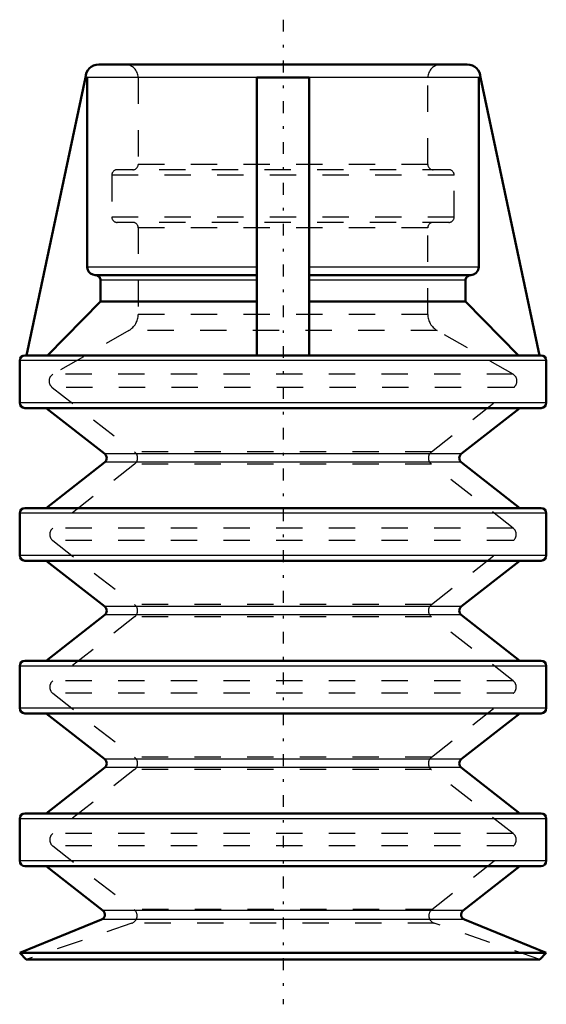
# Model space of a CAD drawing. Header units: millimetres. Extents: x -10 to 10, y -1.7 to 35.7.
import ezdxf

# ---------------------------------------------------------------- set-up
doc = ezdxf.new("R2010")
doc.units = ezdxf.units.MM
doc.linetypes.add('Center', pattern=[1.5, 0.45, -0.5, 0.05, -0.5])
doc.linetypes.add('Dashed', pattern=[2, 1, -1])
for name, color, linetype, lineweight in [('2d ConnectionPoints', 7, 'Continuous', 50), ('AM_0', 7, 'Continuous', 50), ('AM_4', 3, 'Continuous', 25), ('AM_7', 7, 'Center', 25), ('AM_9', 6, 'Dashed', 25)]:
    doc.layers.add(name, color=color, linetype=linetype, lineweight=lineweight)

msp = doc.modelspace()

# ---------------------------------------------------------------- linework, layer by layer
at = {"layer": '2d ConnectionPoints'}
msp.add_point((0, 34), dxfattribs=at)
at = {"layer": 'AM_0'}
for p, q in [((7, 34), (-7, 34)), ((-7.5, 33.5), (-9.742, 22.95)), ((-7.433, 33.5), (-7.5, 33.5)), ((-7.433, 26.3), (-7.433, 33.5)), ((-1, 33.5), (1, 33.5)), ((-1, 22.95), (-1, 33.5)), ((1, 22.95), (1, 33.5)), ((7.5, 33.5), (7.433, 33.5)), ((7.433, 33.5), (7.433, 26.3)), ((9.742, 22.95), (7.5, 33.5)), ((-1, 26), (-7.13, 26)), ((7.13, 26), (1, 26)), ((-6.928, 25), (-6.928, 25.8)), ((6.928, 25.8), (6.928, 25)), ((-8.944, 22.95), (-6.928, 25)), ((-1, 25), (-6.928, 25)), ((6.928, 25), (1, 25)), ((6.928, 25), (8.944, 22.95)), ((9.8, 22.95), (-9.8, 22.95)), ((-10, 22.75), (-10, 21.15)), ((10, 21.15), (10, 22.75)), ((9.8, 20.95), (-9.8, 20.95)), ((-9, 20.95), (-6.77, 19.208)), ((6.77, 19.208), (9, 20.95)), ((-6.77, 18.892), (-9, 17.15)), ((9, 17.15), (6.77, 18.892)), ((-10, 16.95), (-10, 15.35)), ((9.8, 17.15), (-9.8, 17.15)), ((10, 15.35), (10, 16.95)), ((9.8, 15.15), (-9.8, 15.15)), ((-9, 15.15), (-6.77, 13.408)), ((6.77, 13.408), (9, 15.15)), ((-6.77, 13.092), (-9, 11.35)), ((9, 11.35), (6.77, 13.092)), ((9.8, 11.35), (-9.8, 11.35)), ((-10, 11.15), (-10, 9.55)), ((10, 9.55), (10, 11.15)), ((9.8, 9.35), (-9.8, 9.35)), ((-9, 9.35), (-6.77, 7.608)), ((6.77, 7.608), (9, 9.35)), ((-6.77, 7.292), (-9, 5.55)), ((9, 5.55), (6.77, 7.292)), ((-10, 5.35), (-10, 3.75)), ((9.8, 5.55), (-9.8, 5.55)), ((10, 3.75), (10, 5.35)), ((9.8, 3.55), (-9.8, 3.55)), ((-9, 3.55), (-6.84, 1.862)), ((6.84, 1.862), (9, 3.55)), ((-6.888, 1.52), (-10, 0.25)), ((10, 0.25), (6.888, 1.52)), ((10, 0.25), (-10, 0.25)), ((-10, 0.25), (-9.75, 0)), ((9.75, 0), (-9.75, 0)), ((9.75, 0), (10, 0.25))]:
    msp.add_line(p, q, dxfattribs=at)
for points in [[(-7.13, 26), (-7.225, 26.015), (-7.316, 26.063), (-7.385, 26.138), (-7.425, 26.231), (-7.433, 26.3)], [(7.433, 26.3), (7.433, 26.295), (7.415, 26.197), (7.388, 26.142), (7.32, 26.066), (7.232, 26.017), (7.131, 26), (7.13, 26)], [(-7.13, 26), (-7.092, 25.996), (-7.028, 25.972), (-6.975, 25.928), (-6.951, 25.893), (-6.93, 25.829), (-6.928, 25.8)], [(6.928, 25.8), (6.932, 25.837), (6.955, 25.899), (6.997, 25.951), (7.055, 25.986), (7.096, 25.997), (7.13, 26)]]:
    msp.add_lwpolyline(points, dxfattribs=at)
for centre, radius, start, end in [((-7, 33.5), 0.5, 90, 180), ((7, 33.5), 0.5, 360, 90), ((-9.8, 22.75), 0.2, 90, 180), ((9.8, 22.75), 0.2, 0, 90), ((-9.8, 21.15), 0.2, 180, 270), ((9.8, 21.15), 0.2, 270, 360), ((-6.893, 19.05), 0.2, 308, 52), ((6.893, 19.05), 0.2, 128, 232), ((-9.8, 16.95), 0.2, 90, 180), ((9.8, 16.95), 0.2, 0, 90), ((-9.8, 15.35), 0.2, 180, 270), ((9.8, 15.35), 0.2, 270, 0), ((-6.893, 13.25), 0.2, 308, 52), ((6.893, 13.25), 0.2, 128, 232), ((-9.8, 11.15), 0.2, 90, 180), ((9.8, 11.15), 0.2, 0, 90), ((-9.8, 9.55), 0.2, 180, 270), ((9.8, 9.55), 0.2, 270, 0), ((-6.893, 7.45), 0.2, 308, 52), ((6.893, 7.45), 0.2, 128, 232), ((-9.8, 5.35), 0.2, 90, 180), ((9.8, 5.35), 0.2, 360, 90), ((-9.8, 3.75), 0.2, 180, 270), ((9.8, 3.75), 0.2, 270, 0), ((-6.963, 1.705), 0.2, 292.1924, 52), ((6.963, 1.705), 0.2, 128, 247.8076)]:
    msp.add_arc(centre, radius, start, end, dxfattribs=at)
at = {"layer": 'AM_4'}
for p, q in [((-1, 33.5), (-7.433, 33.5)), ((7.433, 33.5), (1, 33.5)), ((-1, 26.3), (-7.433, 26.3)), ((7.433, 26.3), (1, 26.3)), ((-1, 25.8), (-6.928, 25.8)), ((6.928, 25.8), (1, 25.8)), ((10, 22.75), (-10, 22.75)), ((10, 21.15), (-10, 21.15)), ((6.77, 19.208), (-6.77, 19.208)), ((6.77, 18.892), (-6.77, 18.892)), ((10, 16.95), (-10, 16.95)), ((10, 15.35), (-10, 15.35)), ((6.77, 13.408), (-6.77, 13.408)), ((6.77, 13.092), (-6.77, 13.092)), ((10, 11.15), (-10, 11.15)), ((10, 9.55), (-10, 9.55)), ((6.77, 7.608), (-6.77, 7.608)), ((6.77, 7.292), (-6.77, 7.292)), ((10, 5.35), (-10, 5.35)), ((10, 3.75), (-10, 3.75)), ((6.888, 1.52), (-6.888, 1.52)), ((6.84, 1.862), (-6.84, 1.862))]:
    msp.add_line(p, q, dxfattribs=at)
at = {"layer": 'AM_7'}
msp.add_line((0, 35.7), (0, -1.7), dxfattribs=at)
at = {"layer": 'AM_9'}
for p, q in [((-5.5, 33.5), (-5.5, 30.2)), ((5.5, 30.2), (5.5, 33.5)), ((6.3, 30), (-6.3, 30)), ((5.5, 30.2), (-5.5, 30.2)), ((6.5, 29.8), (-6.5, 29.8)), ((-6.5, 29.8), (-6.5, 28.2)), ((6.5, 28.2), (6.5, 29.8)), ((6.5, 28.2), (-6.5, 28.2)), ((6.3, 28), (-6.3, 28)), ((-5.5, 27.8), (-5.5, 24.504)), ((5.5, 27.8), (-5.5, 27.8)), ((5.5, 24.504), (5.5, 27.8)), ((5.5, 24.504), (-5.5, 24.504)), ((-5.85, 23.898), (-8.736, 22.232)), ((5.85, 23.898), (-5.85, 23.898)), ((8.736, 22.232), (5.85, 23.898)), ((8.736, 22.232), (-8.736, 22.232)), ((-8.771, 21.735), (-5.636, 19.286)), ((8.771, 21.735), (-8.771, 21.735)), ((5.636, 19.286), (8.771, 21.735)), ((5.636, 19.286), (-5.636, 19.286)), ((-5.636, 18.814), (-8.743, 16.386)), ((5.636, 18.814), (-5.636, 18.814)), ((8.743, 16.386), (5.636, 18.814)), ((8.743, 16.386), (-8.743, 16.386)), ((-8.743, 15.914), (-5.636, 13.486)), ((8.743, 15.914), (-8.743, 15.914)), ((5.636, 13.486), (8.743, 15.914)), ((5.636, 13.486), (-5.636, 13.486)), ((-5.636, 13.014), (-8.743, 10.586)), ((5.636, 13.014), (-5.636, 13.014)), ((8.743, 10.586), (5.636, 13.014)), ((8.743, 10.586), (-8.743, 10.586)), ((-8.743, 10.114), (-5.636, 7.686)), ((8.743, 10.114), (-8.743, 10.114)), ((5.636, 7.686), (8.743, 10.114)), ((5.636, 7.686), (-5.636, 7.686)), ((-5.636, 7.214), (-8.743, 4.786)), ((5.636, 7.214), (-5.636, 7.214)), ((8.743, 4.786), (5.636, 7.214)), ((8.743, 4.786), (-8.743, 4.786)), ((-8.743, 4.314), (-5.654, 1.9)), ((8.743, 4.314), (-8.743, 4.314)), ((5.654, 1.9), (8.743, 4.314)), ((5.654, 1.9), (-5.654, 1.9)), ((-5.741, 1.38), (-9.75, 0)), ((5.741, 1.38), (-5.741, 1.38)), ((9.75, 0), (5.741, 1.38))]:
    msp.add_line(p, q, dxfattribs=at)
for centre, radius, start, end in [((-6, 33.5), 0.5, 0, 90), ((6, 33.5), 0.5, 90, 180), ((-6.3, 29.8), 0.2, 90, 180), ((-5.7, 30.2), 0.2, 270, 0), ((5.7, 30.2), 0.2, 180, 270), ((6.3, 29.8), 0.2, 0, 90), ((-6.3, 28.2), 0.2, 180, 270), ((6.3, 28.2), 0.2, 270, 360), ((-5.7, 27.8), 0.2, 0, 90), ((5.7, 27.8), 0.2, 90, 180), ((-6.2, 24.504), 0.7, 300, 0), ((6.2, 24.504), 0.7, 180, 240), ((-8.586, 21.972), 0.3, 120, 232), ((8.586, 21.972), 0.3, 308, 60), ((-5.821, 19.05), 0.3, 308, 52), ((5.821, 19.05), 0.3, 128, 232), ((-8.558, 16.15), 0.3, 128, 232), ((8.558, 16.15), 0.3, 308, 52), ((-5.821, 13.25), 0.3, 308, 52), ((5.821, 13.25), 0.3, 128, 232), ((-8.558, 10.35), 0.3, 128, 232), ((8.558, 10.35), 0.3, 308, 52), ((-5.821, 7.45), 0.3, 308, 52), ((5.821, 7.45), 0.3, 128, 232), ((-8.558, 4.55), 0.3, 128, 232), ((8.558, 4.55), 0.3, 308, 52), ((-5.839, 1.664), 0.3, 289, 52), ((5.839, 1.664), 0.3, 128, 251)]:
    msp.add_arc(centre, radius, start, end, dxfattribs=at)

doc.saveas('drawing.dxf')
